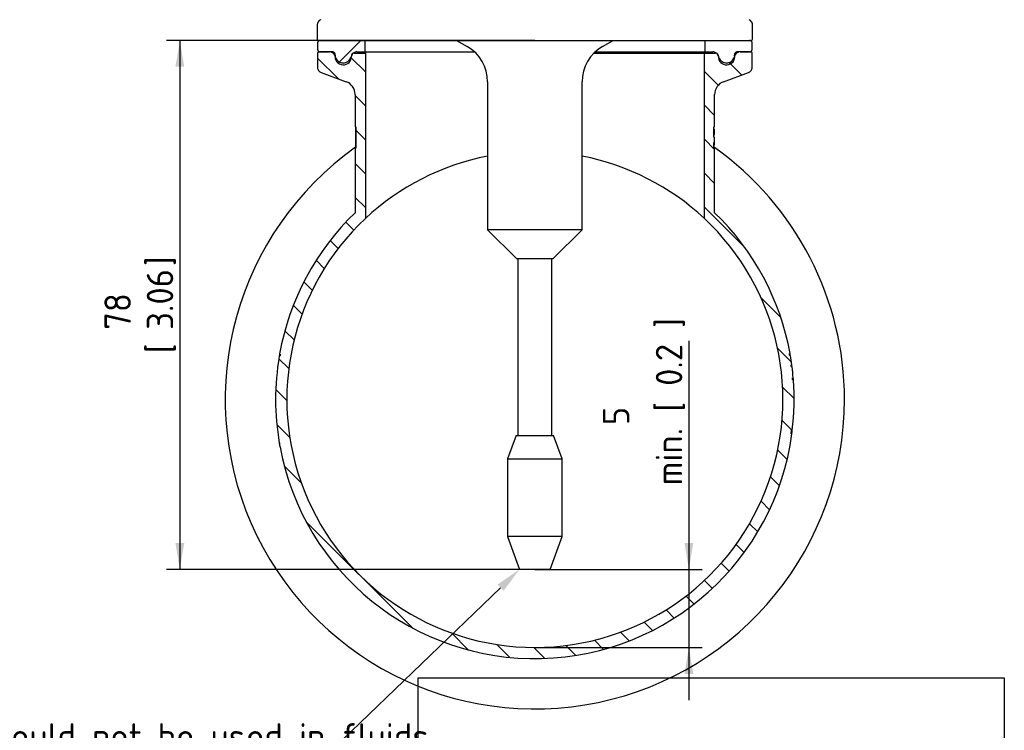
# Paper-space layout 'Sheet2' of a CAD drawing. Header units: millimetres. Extents: x 0 to 296, y -85 to 198.
# Tile 4 of 4: x 165 to 296, y 47 to 141. Entities that reach past the tile are written whole.
import ezdxf
from ezdxf import colors
from ezdxf.entities.mleader import LeaderData, LeaderLine
from ezdxf.enums import TextEntityAlignment as Align
from ezdxf.math import Vec2, Vec3

# ---------------------------------------------------------------- set-up
doc = ezdxf.new("R2010")
doc.units = ezdxf.units.MM
for name, color, linetype in [('Default', 7, 'Continuous'), ('FTP-20TS-30T', 7, 'Continuous'), ('SRV-HD-X3-20T', 7, 'Continuous'), ('TC-20T-SEAL', 7, 'Continuous')]:
    doc.layers.add(name, color=color, linetype=linetype)
doc.styles.add('SEACAD_Solid_Edge_ISO', font='seiso.ttf')
doc.dimstyles.new('Rheonics_Publish', dxfattribs={"dimtxt": 3.5, "dimasz": 3.5, "dimexe": 1.75, "dimexo": 0, "dimgap": 0.875, "dimtad": 1, "dimdec": 1, "dimlfac": 1.333333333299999, "dimdsep": 46, "dimtxsty": 'SEACAD_Solid_Edge_ISO', "dimblk1": '_SE_FILLED', "dimblk2": '_SE_FILLED', "dimsah": 1, "dimcen": 1.75, "dimazin": 0, "dimtfac": 0.5, "dimtdec": 3, "dimtmove": 0, "dimatfit": 3, "dimfxl": 1, "dimarcsym": 0})
picture_1 = doc.add_image_def('image2.jpg', size_in_pixel=(1363, 928))
pattern_1 = [(45, (0, 0), (-4.490128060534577, 4.490128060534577), [])]

# ---------------------------------------------------------------- blocks, each defined once
blk = doc.blocks.new('SE11')
at = {"layer": 'FTP-20TS-30T', "linetype": 'Continuous'}
h = blk.add_hatch(dxfattribs=at)
h.set_pattern_fill('LINE', angle=135, style=0)
h.set_pattern_definition([(135, (0, 0), (-2.245064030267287, -2.245064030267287), [])])
edge = h.paths.add_edge_path()
edge.add_line((267.710503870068, 93.75981305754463), (267.6858059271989, 94.07083732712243))
edge.add_line((267.6858059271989, 94.07083732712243), (267.7754900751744, 94.0783708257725))
edge.add_arc((233.6058296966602, 91.20810783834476), 34.29, 4.801592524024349, 7.225818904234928)
edge.add_line((267.6235027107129, 95.5211140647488), (267.5342174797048, 95.50979383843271))
edge.add_line((267.5342174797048, 95.50979383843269), (267.4972342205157, 95.7920689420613))
edge.add_line((267.4972342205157, 95.7920689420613), (267.5864221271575, 95.8041319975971))
edge.add_arc((233.6058296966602, 91.20810783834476), 34.29, 7.702761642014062, 9.720608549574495)
edge.add_line((267.4035213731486, 96.99776562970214), (267.314813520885, 96.98256967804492))
edge.add_line((267.314813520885, 96.98256967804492), (267.2627274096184, 97.27879448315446))
edge.add_line((267.2627274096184, 97.27879448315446), (267.3512981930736, 97.29476997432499))
edge.add_arc((233.6058296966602, 91.20810783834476), 34.29, 10.22449334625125, 46.11269185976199)
edge.add_line((257.3771046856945, 115.9210717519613), (257.3771046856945, 124.5643166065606))
edge.add_line((257.3771046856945, 124.5643166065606), (257.28680549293, 124.5605520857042))
edge.add_line((257.28680549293, 124.5605520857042), (257.28680549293, 125.2312246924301))
edge.add_spline(control_points=[(257.2868054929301, 125.2312246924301), (257.29419355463, 125.2328582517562), (257.3015783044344, 125.2345068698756), (257.3089594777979, 125.2361712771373), (257.3166444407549, 125.2379041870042), (257.3243255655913, 125.2396542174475), (257.3320024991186, 125.2414223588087), (257.3470535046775, 125.2448888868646), (257.3620887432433, 125.2484248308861), (257.3771046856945, 125.2520402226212)], knot_values=[1.0314298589e-06, 1.0314298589e-06, 1.0314298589e-06, 1.0314298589e-06, 2.62528628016e-05, 2.62528628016e-05, 2.62528628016e-05, 5.25123480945e-05, 5.25123480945e-05, 5.25123480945e-05, 0.0001039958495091, 0.0001039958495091, 0.0001039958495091, 0.0001039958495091], degree=3, periodic=0)
edge.add_line((257.3771046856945, 125.2520402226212), (257.3771046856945, 125.9168650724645))
edge.add_line((257.3771046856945, 125.9168650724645), (257.28680549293, 125.9134923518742))
edge.add_line((257.28680549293, 125.9134923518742), (257.2868054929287, 127.2684674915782))
edge.add_line((257.2868054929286, 127.2684674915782), (257.3771046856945, 127.2649204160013))
edge.add_line((257.3771046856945, 127.2649204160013), (257.3771046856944, 131.5710816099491))
edge.add_spline(control_points=[(257.3771046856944, 131.5710816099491), (257.3771046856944, 131.753892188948), (257.4054360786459, 131.9377265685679), (257.5160140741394, 132.2872048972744), (257.5976359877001, 132.4525148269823), (257.809600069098, 132.7543058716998), (257.9393891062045, 132.8889367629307), (258.2294467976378, 133.110550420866), (258.3933355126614, 133.2001605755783), (258.5652043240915, 133.2625283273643)], knot_values=[0, 0, 0, 0, 0.25, 0.25, 0.5, 0.5, 0.75, 0.75, 1, 1, 1, 1], degree=3, periodic=0)
edge.add_spline(control_points=[(258.5652043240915, 133.2625283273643), (259.66545595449, 133.6617876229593), (260.7656600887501, 134.0611854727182), (261.8658315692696, 134.4606785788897)], knot_values=[0, 0, 0, 0, 1, 1, 1, 1], degree=3, periodic=0)
edge.add_spline(control_points=[(261.8658315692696, 134.4606785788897), (262.0030677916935, 134.5105116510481), (262.1255406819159, 134.603716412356), (262.2947503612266, 134.8448004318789), (262.3406693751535, 134.9912582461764), (262.3406693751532, 135.1372572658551)], knot_values=[0, 0, 0, 0, 0.5, 0.5, 1, 1, 1, 1], degree=3, periodic=0)
edge.add_line((262.3406693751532, 135.1372572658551), (262.3406693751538, 137.0181078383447))
edge.add_spline(control_points=[(262.3406693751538, 137.0181078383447), (262.3406693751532, 137.0651327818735), (262.321402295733, 137.1119554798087), (262.2540054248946, 137.1790677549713), (262.2072449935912, 137.1981078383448), (262.1602586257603, 137.1981078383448)], knot_values=[0, 0, 0, 0, 0.5, 0.5, 1, 1, 1, 1], degree=3, periodic=0)
edge.add_line((262.1602586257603, 137.1981078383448), (260.7645349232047, 137.1981078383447))
edge.add_spline(control_points=[(260.7645349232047, 137.1981078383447), (260.6943000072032, 137.1981078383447), (260.6234426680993, 137.1877342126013), (260.4880497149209, 137.1469290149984), (260.4247876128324, 137.1172632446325), (260.248230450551, 137.0006309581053), (260.1548273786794, 136.8881452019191), (260.100047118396, 136.7594342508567)], knot_values=[0, 0, 0, 0, 0.2500000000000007, 0.2500000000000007, 0.5000000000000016, 0.5000000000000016, 1, 1, 1, 1], degree=3, periodic=0)
edge.add_line((260.100047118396, 136.7594342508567), (259.9539273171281, 136.4161182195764))
edge.add_spline(control_points=[(259.9539273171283, 136.4161182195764), (259.8716673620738, 136.2228470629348), (259.7305992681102, 136.0532911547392), (259.377060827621, 135.820473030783), (259.1658428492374, 135.7579307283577), (258.7463109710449, 135.7582857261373), (258.5346287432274, 135.8216108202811), (258.1829675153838, 136.0538446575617), (258.0430139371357, 136.2207823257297), (257.9598371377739, 136.4161182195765)], knot_values=[0, 0, 0, 0, 0.25, 0.25, 0.5, 0.5, 0.75, 0.75, 1, 1, 1, 1], degree=3, periodic=0)
edge.add_line((257.9598371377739, 136.4161182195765), (257.813645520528, 136.7594342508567))
edge.add_spline(control_points=[(257.813645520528, 136.7594342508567), (257.7588314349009, 136.8881570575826), (257.66402130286, 137.0017240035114), (257.429781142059, 137.1559708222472), (257.288499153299, 137.1981078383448), (257.1487057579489, 137.1981078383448)], knot_values=[0, 0, 0, 0, 0.5, 0.5, 1, 1, 1, 1], degree=3, periodic=0)
edge.add_line((257.1487057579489, 137.1981078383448), (256.0223641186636, 137.1981078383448))
edge.add_line((256.0223641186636, 137.1981078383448), (256.0223641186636, 115.1594545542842))
edge.add_arc((233.6058296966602, 91.20810783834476), 32.805, -226.8958406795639, 46.89584188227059, ccw=False)
edge.add_line((211.1892947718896, 115.1594540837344), (211.1892946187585, 137.1981078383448))
edge.add_line((211.1892946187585, 137.1981078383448), (210.0629529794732, 137.1981078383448))
edge.add_spline(control_points=[(210.0629529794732, 137.1981078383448), (209.9229783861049, 137.1981078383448), (209.781484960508, 137.1558298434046), (209.5471842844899, 137.0013076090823), (209.4536111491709, 136.8899978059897), (209.398013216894, 136.7594342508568)], knot_values=[0, 0, 0, 0, 0.5, 0.5, 1, 1, 1, 1], degree=3, periodic=0)
edge.add_line((209.398013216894, 136.7594342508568), (209.2518215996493, 136.4161182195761))
edge.add_spline(control_points=[(209.2518215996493, 136.4161182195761), (209.2105961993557, 136.3193027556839), (209.1552561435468, 136.2286701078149), (209.0193984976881, 136.0659143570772), (208.9390840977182, 135.9944647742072), (208.6759714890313, 135.8213253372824), (208.4656571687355, 135.7579708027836), (208.0422593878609, 135.7582453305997), (207.8335656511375, 135.8210004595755), (207.4810000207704, 136.0534831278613), (207.3399297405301, 136.2229918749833), (207.2577314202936, 136.4161182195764)], knot_values=[0, 0, 0, 0, 0.125, 0.125, 0.25, 0.25, 0.5, 0.5, 0.75, 0.75, 1, 1, 1, 1], degree=3, periodic=0)
edge.add_line((207.2577314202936, 136.4161182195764), (207.1116116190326, 136.7594342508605))
edge.add_spline(control_points=[(207.1116116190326, 136.7594342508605), (207.0568054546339, 136.8882060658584), (206.9622643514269, 137.0015824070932), (206.7278707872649, 137.1560548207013), (206.5868474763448, 137.1981078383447), (206.4471238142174, 137.1981078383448)], knot_values=[0, 0, 0, 0, 0.5, 0.5, 1, 1, 1, 1], degree=3, periodic=0)
edge.add_line((206.4471238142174, 137.1981078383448), (205.0514001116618, 137.1981078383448))
edge.add_spline(control_points=[(205.0514001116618, 137.1981078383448), (205.0038499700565, 137.1981078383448), (204.9571616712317, 137.1786238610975), (204.8905721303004, 137.112224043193), (204.8709893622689, 137.0651648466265), (204.8709893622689, 137.0181078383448)], knot_values=[0, 0, 0, 0, 0.5, 0.5, 1, 1, 1, 1], degree=3, periodic=0)
edge.add_line((204.8709893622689, 137.0181078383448), (204.8709893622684, 135.1372572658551))
edge.add_spline(control_points=[(204.8709893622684, 135.1372572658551), (204.8709893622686, 134.9912577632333), (204.9176308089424, 134.8436623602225), (205.0857496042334, 134.6043503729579), (205.2076198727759, 134.5108642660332), (205.3458271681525, 134.4606785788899)], knot_values=[0, 0, 0, 0, 0.5, 0.5, 1, 1, 1, 1], degree=3, periodic=0)
edge.add_spline(control_points=[(205.3458271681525, 134.4606785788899), (206.4459992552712, 134.0611852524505), (207.5462034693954, 133.6617873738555), (208.6464544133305, 133.2625283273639)], knot_values=[0, 0, 0, 0, 1, 1, 1, 1], degree=3, periodic=0)
edge.add_spline(control_points=[(208.6464544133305, 133.2625283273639), (208.8197588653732, 133.1996396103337), (208.9798849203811, 133.1122443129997), (209.2735613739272, 132.8880335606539), (209.4004347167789, 132.7560953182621), (209.6122884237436, 132.4554986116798), (209.6956664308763, 132.2872302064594), (209.8063685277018, 131.937171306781), (209.8345540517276, 131.7553869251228), (209.8345540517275, 131.5710816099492)], knot_values=[0, 0, 0, 0, 0.25, 0.25, 0.5, 0.5, 0.75, 0.75, 1, 1, 1, 1], degree=3, periodic=0)
edge.add_line((209.8345540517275, 131.5710816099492), (209.8345540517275, 127.3062621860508))
edge.add_line((209.8345540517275, 127.3062621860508), (209.924853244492, 127.3062621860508))
edge.add_line((209.924853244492, 127.3062621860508), (209.9248532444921, 124.462922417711))
edge.add_line((209.9248532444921, 124.4629224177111), (209.8345540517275, 124.462922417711))
edge.add_line((209.8345540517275, 124.462922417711), (209.8345540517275, 115.9210711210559))
edge.add_arc((233.6058296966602, 91.20810783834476), 34.29, 133.8873096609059, 169.8675406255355)
edge.add_line((199.8506277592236, 97.24055693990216), (199.9392239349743, 97.22472287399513))
edge.add_line((199.9392239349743, 97.22472287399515), (199.886325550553, 96.92081649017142))
edge.add_line((199.886325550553, 96.92081649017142), (199.7975898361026, 96.93584888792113))
edge.add_arc((233.6058296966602, 91.20810783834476), 34.29, 170.3843398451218, 189.6723098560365)
edge.add_line((199.803269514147, 85.44694258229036), (199.8919901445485, 85.46206375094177))
edge.add_line((199.8919901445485, 85.46206375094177), (199.9893695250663, 84.91735227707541))
edge.add_line((199.9893695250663, 84.91735227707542), (199.9009051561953, 84.90079765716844))
edge.add_arc((233.6058296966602, 91.20810783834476), 34.29, 190.5993512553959, 352.3957504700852)
edge.add_line((267.5942741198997, 86.67051533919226), (267.5050656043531, 86.68242503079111))
edge.add_arc((233.6058296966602, 91.20810783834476), 34.2, 352.3957504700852, 353.1713878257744)
edge.add_line((267.563223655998, 87.14173408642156), (267.6525852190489, 87.13103310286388))
edge.add_arc((233.6058296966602, 91.20810783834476), 34.29, 353.1713878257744, 364.2788867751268)
edge.add_line((267.8002530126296, 93.76652807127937), (267.7105002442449, 93.75986151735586))
edge.add_line((267.7105002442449, 93.75986151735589), (267.710503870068, 93.75981305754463))
at = {"layer": 'TC-20T-SEAL', "linetype": 'Continuous'}
h = blk.add_hatch(dxfattribs=at)
h.set_pattern_fill('LINE', scale=2, angle=45, style=0)
h.set_pattern_definition(pattern_1)
edge = h.paths.add_edge_path()
edge.add_line((260.3753586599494, 137.1981078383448), (261.9798426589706, 137.1981078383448))
edge.add_spline(control_points=[(261.9798426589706, 137.1981078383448), (262.0736848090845, 137.1981078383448), (262.1676462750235, 137.2365544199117), (262.3015925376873, 137.369810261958), (262.3406693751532, 137.4642530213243), (262.3406693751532, 137.5581078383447)], knot_values=[0, 0, 0, 0, 0.5, 0.5, 1, 1, 1, 1], degree=3, periodic=0)
edge.add_line((262.3406693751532, 137.5581078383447), (262.3406693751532, 138.3681078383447))
edge.add_spline(control_points=[(262.3406693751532, 138.3681078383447), (262.3406693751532, 138.4629406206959), (262.3015858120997, 138.5563099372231), (262.1680449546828, 138.6893665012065), (262.0744977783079, 138.7281078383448), (261.9798426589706, 138.7281078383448)], knot_values=[0, 0, 0, 0, 0.5, 0.5, 1, 1, 1, 1], degree=3, periodic=0)
edge.add_line((261.9798426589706, 138.7281078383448), (260.3753586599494, 138.7281078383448))
edge.add_spline(control_points=[(260.3753586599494, 138.7281078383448), (260.2696800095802, 138.7281078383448), (260.1647065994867, 138.777484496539), (260.0302884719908, 138.9391696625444), (260.0010443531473, 139.0523520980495), (260.0208072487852, 139.1556078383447)], knot_values=[0, 0, 0, 0, 0.5, 0.5, 1, 1, 1, 1], degree=3, periodic=0)
edge.add_spline(control_points=[(260.0208072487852, 139.1556078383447), (260.035182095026, 139.2307124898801), (260.04158676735, 139.3085593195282), (260.0377669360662, 139.46145817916), (260.0278204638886, 139.537206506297), (259.9731820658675, 139.7622880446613), (259.9050575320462, 139.9024422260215), (259.7148262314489, 140.1448875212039), (259.5945029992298, 140.2445761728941), (259.3217098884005, 140.3865459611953), (259.170810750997, 140.4279223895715), (258.9402809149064, 140.4407024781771), (258.8640365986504, 140.436829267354), (258.7127283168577, 140.4130550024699), (258.6373569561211, 140.3928229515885), (258.423550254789, 140.3103357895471), (258.2917766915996, 140.224010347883), (258.1308680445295, 140.0608312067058), (258.0822721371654, 139.9997507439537), (258.0002734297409, 139.8704061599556), (257.9664292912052, 139.8019765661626), (257.8867429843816, 139.5852160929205), (257.8651833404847, 139.4301619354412), (257.8767780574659, 139.2768947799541)], knot_values=[0, 0, 0, 0, 0.0624999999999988, 0.0624999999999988, 0.1249999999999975, 0.1249999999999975, 0.2499999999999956, 0.2499999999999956, 0.3749999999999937, 0.3749999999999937, 0.4999999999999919, 0.4999999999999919, 0.5624999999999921, 0.5624999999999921, 0.6249999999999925, 0.6249999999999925, 0.7499999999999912, 0.7499999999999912, 0.8124999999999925, 0.8124999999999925, 0.8749999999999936, 0.8749999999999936, 1, 1, 1, 1], degree=3, periodic=0)
edge.add_spline(control_points=[(257.8767780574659, 139.2768947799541), (257.884303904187, 139.1774128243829), (257.8485379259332, 139.0759756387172), (257.7104495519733, 138.9298986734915), (257.6110859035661, 138.8885605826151), (257.5119120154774, 138.8898546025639)], knot_values=[0, 0, 0, 0, 0.5, 0.5, 1, 1, 1, 1], degree=3, periodic=0)
edge.add_line((257.5119120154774, 138.8898546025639), (256.1126978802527, 138.9081078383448))
edge.add_line((256.1126978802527, 138.9081078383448), (256.1126978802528, 137.0181078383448))
edge.add_line((256.1126978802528, 137.0181078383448), (257.5119120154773, 137.0363610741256))
edge.add_spline(control_points=[(257.5119120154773, 137.0363610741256), (257.6114375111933, 137.0376596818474), (257.7110445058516, 136.9956148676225), (257.8476941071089, 136.8512053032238), (257.8842609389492, 136.7482349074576), (257.8767780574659, 136.6493208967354)], knot_values=[0, 0, 0, 0, 0.5, 0.5, 1, 1, 1, 1], degree=3, periodic=0)
edge.add_spline(control_points=[(257.8767780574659, 136.6493208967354), (257.8652596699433, 136.4970627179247), (257.8867111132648, 136.341394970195), (257.992509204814, 136.0529900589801), (258.0762770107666, 135.9207533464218), (258.2385787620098, 135.7561501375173), (258.2976906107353, 135.707794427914), (258.4257248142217, 135.6238315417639), (258.4951990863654, 135.588203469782), (258.7091351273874, 135.5057690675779), (258.8647497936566, 135.4813032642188), (259.093552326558, 135.494021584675), (259.1705588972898, 135.5065559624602), (259.3183235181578, 135.5471140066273), (259.3894093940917, 135.5749428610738), (259.5941649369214, 135.6813834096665), (259.7146646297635, 135.7812151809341), (259.9047221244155, 136.0232532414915), (259.9730512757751, 136.163736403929), (260.0458936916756, 136.4631151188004), (260.0498663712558, 136.6187818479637), (260.0208072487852, 136.7706078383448)], knot_values=[0, 0, 0, 0, 0.124999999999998, 0.124999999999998, 0.249999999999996, 0.249999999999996, 0.3124999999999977, 0.3124999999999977, 0.3749999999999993, 0.3749999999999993, 0.5000000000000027, 0.5000000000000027, 0.5625000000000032, 0.5625000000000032, 0.6250000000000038, 0.6250000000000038, 0.7500000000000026, 0.7500000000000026, 0.8750000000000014, 0.8750000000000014, 1, 1, 1, 1], degree=3, periodic=0)
edge.add_spline(control_points=[(260.0208072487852, 136.7706078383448), (260.0009308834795, 136.874456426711), (260.0297380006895, 136.9861803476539), (260.1646917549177, 137.1489160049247), (260.2692259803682, 137.1981078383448), (260.3753586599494, 137.1981078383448)], knot_values=[0, 0, 0, 0, 0.5, 0.5, 1, 1, 1, 1], degree=3, periodic=0)
h = blk.add_hatch(dxfattribs=at)
h.set_pattern_fill('LINE', scale=2, angle=45, style=0)
h.set_pattern_definition(pattern_1)
edge = h.paths.add_edge_path()
edge.add_arc((209.6971369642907, 136.6735896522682), 0.3642879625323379, 106.86229554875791, 186.6729613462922, ccw=False)
edge.add_spline(control_points=[(209.5914670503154, 137.0222149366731), (209.5931025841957, 137.0217631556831), (209.5940443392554, 137.0220379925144), (209.5949869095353, 137.0223088), (209.6288497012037, 137.0320378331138), (209.6645170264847, 137.036820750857), (209.6997467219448, 137.0363610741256)], knot_values=[0, 0, 0, 0, 0.0049412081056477, 0.0049412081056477, 0.0049412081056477, 0.1824073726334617, 0.1824073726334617, 0.1824073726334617, 0.1824073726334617], degree=3, periodic=0)
edge.add_line((209.6997467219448, 137.0363610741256), (211.0989608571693, 137.0181078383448))
edge.add_line((211.0989608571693, 137.0181078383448), (211.0989608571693, 137.1981078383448))
edge.add_line((211.0989608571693, 137.1981078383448), (211.0989608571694, 138.7281078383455))
edge.add_line((211.0989608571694, 138.7281078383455), (209.9834671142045, 138.7281078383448))
edge.add_line((209.9834671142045, 138.7281078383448), (206.8363000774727, 138.7281078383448))
edge.add_line((206.8363000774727, 138.7281078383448), (206.8324608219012, 138.7281078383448))
edge.add_line((206.8324608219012, 138.7281078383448), (205.2318160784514, 138.7281078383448))
edge.add_line((205.2318160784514, 138.7281078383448), (205.2295697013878, 138.7281007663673))
edge.add_arc((205.2313836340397, 138.367710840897), 0.3603944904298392, 90.28838155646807, 179.9368850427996)
edge.add_line((204.8709893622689, 138.3681078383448), (204.8709893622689, 137.5581078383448))
edge.add_arc((205.2313996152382, 137.5585180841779), 0.3604104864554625, 180.0652183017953, 270.0662067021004)
edge.add_line((205.2318160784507, 137.1981078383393), (206.4471238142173, 137.1981078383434))
edge.add_line((206.4471238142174, 137.1981078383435), (206.8363000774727, 137.1981078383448))
edge.add_arc((206.8369145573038, 136.8378420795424), 0.3602662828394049, -10.755814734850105, 90.0977252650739, ccw=False)
edge.add_arc((208.1961623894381, 136.5781967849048), 1.023558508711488, 169.1649333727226, 169.7935225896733)
edge.add_arc((208.2179230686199, 136.574756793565), 1.045584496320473, 169.8192967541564, 177.7486954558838)
edge.add_arc((208.2522712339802, 136.5683597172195), 1.080169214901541, 177.4812046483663, 270.1573614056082)
edge.add_arc((208.2569909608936, 136.5683523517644), 1.080159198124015, 269.9070102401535, 363.3386800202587)
at = {"layer": 'FTP-20TS-30T', "color": 7, "linetype": 'Continuous'}
for p, q in [((204.8709893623, 137.0181078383), (204.8709893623, 135.1372572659)), ((205.0514001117, 137.1981078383), (206.4471238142, 137.1981078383)), ((207.111611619, 136.7594342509), (207.2577314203, 136.4161182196)), ((209.3980132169, 136.7594342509), (209.2518215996, 136.4161182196)), ((210.0629529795, 137.1981078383), (211.1892946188, 137.1981078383)), ((211.1892946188, 137.1981078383), (225.6329021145, 137.1981078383)), ((211.1892946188, 137.1981078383), (211.1892946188, 115.1594542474)), ((241.5787566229, 137.1981078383), (256.0223641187, 137.1981078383)), ((256.0223641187, 137.1981078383), (257.1487057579, 137.1981078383)), ((256.0223641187, 115.1594545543), (256.0223641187, 137.1981078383)), ((257.9598371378, 136.4161182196), (257.8136455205, 136.7594342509)), ((259.9539273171, 136.4161182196), (260.1000471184, 136.7594342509)), ((260.7645349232, 137.1981078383), (262.1602586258, 137.1981078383)), ((262.3406693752, 135.1372572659), (262.3406693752, 137.0181078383)), ((205.3458271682, 134.4606785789), (208.6464544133, 133.2625283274)), ((258.5652043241, 133.2625283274), (261.8658315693, 134.4606785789)), ((209.8345540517, 131.5710816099), (209.8345540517, 127.3062621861)), ((257.3771046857, 127.264920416), (257.3771046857, 131.5710816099)), ((209.9248532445, 127.3062621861), (209.8345540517, 127.3062621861)), ((209.8691370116, 127.3062621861), (209.8691370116, 124.4629224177)), ((209.9248532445, 127.3062621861), (209.9248532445, 124.4629224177)), ((257.2868054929, 125.9134923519), (257.2868054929, 127.2684674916)), ((257.3771046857, 127.264920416), (257.2868054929, 127.2684674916)), ((257.3175257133, 127.0055683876), (257.2868054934, 127.0055684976)), ((257.2868054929, 125.9134923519), (257.3771046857, 125.9168650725)), ((257.2868054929, 124.5605520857), (257.2868054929, 125.2312246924)), ((257.3771046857, 125.2520402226), (257.3771046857, 125.9168650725)), ((209.8345540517, 124.4629224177), (209.8345540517, 115.9210711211)), ((209.8345540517, 124.4629224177), (209.9248532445, 124.4629224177)), ((257.2868054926, 124.8184545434), (257.3118577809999, 124.8184545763)), ((257.2868054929, 124.5605520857), (257.3771046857, 124.5643166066)), ((257.3771046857, 115.921071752), (257.3771046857, 124.5643166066)), ((199.7975898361, 96.93584888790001), (199.8863255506, 96.92081649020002)), ((199.9099972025, 97.0588233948), (199.821323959, 97.0742200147)), ((199.939223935, 97.224722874), (199.8506277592, 97.2405569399)), ((199.8949068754, 96.9712389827), (199.8916729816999, 96.9522907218)), ((267.3512981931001, 97.29476997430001), (267.2627274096, 97.27879448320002)), ((267.3148135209, 96.98256967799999), (267.4035213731, 96.99776562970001)), ((199.5970664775, 95.59081525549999), (199.5978495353, 95.59688732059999)), ((267.5864221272, 95.8041319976), (267.49723422, 95.79206894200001)), ((267.5118971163, 95.6823219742), (267.60112361, 95.69409621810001)), ((267.5342174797, 95.50979383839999), (267.6235027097, 95.52111406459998)), ((267.6235027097, 95.52111406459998), (267.60112361, 95.69409621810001)), ((267.7754900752, 94.0783708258), (267.6858059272, 94.0708373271)), ((267.685835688, 94.0704830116), (267.6858059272, 94.0708373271)), ((267.685835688, 94.0704830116), (267.7755199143, 94.0780155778)), ((267.6921413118, 93.99438859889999), (267.7818421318, 94.0017209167)), ((267.7104966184, 93.7599099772), (267.8002457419, 93.766625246)), ((267.7818421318, 94.0017209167), (267.7752789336, 94.0779953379)), ((267.7755199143, 94.0780155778), (267.7754900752, 94.0783708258)), ((267.5050656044, 86.6824250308), (267.5942741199, 86.6705153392)), ((267.652585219, 87.1310331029), (267.563223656, 87.14173408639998)), ((199.8919901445, 85.46206375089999), (199.8032695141, 85.4469425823)), ((199.9009051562, 84.9007976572), (199.9893695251, 84.9173522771))]:
    blk.add_line(p, q, dxfattribs=at)
for centre, radius, start, end in [((233.6058293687, 91.20810751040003), 40.95, 125.4259719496, 0), ((233.6058293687, 91.20810751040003), 40.95, 54.5499358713, 54.6696389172), ((233.6058293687, 91.20810751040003), 40.95, 0, 54.5146254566), ((233.6058295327, 91.2081075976), 32.80500028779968, 100.9934568, 133.104158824), ((233.6058295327, 91.2081075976), 32.80500028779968, 46.8958419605, 79.0074703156), ((233.6058296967, 91.2081078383), 34.29, 133.8873096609, 169.8675406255), ((233.6058296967, 91.2081078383), 34.29, 10.2244933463, 46.11269185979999), ((233.6058296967, 91.2081078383), 32.80500022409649, 133.1041593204, 46.89584188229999), ((233.6058296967, 91.2081078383), 34.28999999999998, 170.3843398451, 189.672309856), ((233.6058296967, 91.2081078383), 34.29, 170.1570415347, 170.3843501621), ((233.6058296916, 91.2081078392), 34.28999999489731, 169.8675406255, 170.1497563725), ((233.6058296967, 91.2081078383), 34.2, 169.8675420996, 170.3843380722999), ((233.6058296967, 91.2081078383), 34.2, 9.7206085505, 10.2244933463), ((233.6058296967, 91.2081078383), 34.28999999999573, 9.722805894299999, 10.2244933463), ((233.6058296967, 91.2081078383), 34.29, 7.702761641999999, 9.7206085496), ((233.6058296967, 91.2081078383), 34.2, 7.225818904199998, 7.702761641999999), ((233.6058296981, 91.2081078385), 34.28999999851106, 7.5172670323, 7.702755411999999), ((233.6058296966, 91.2081078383), 34.29000000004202, 7.261944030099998, 7.303997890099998), ((233.6058296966, 91.2081078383), 34.29000000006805, 7.244197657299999, 7.261944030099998), ((233.6058296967, 91.2081078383), 34.29, 4.801592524, 7.225818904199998), ((233.6058296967, 91.2081078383), 34.29, 353.1713878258, 4.2788867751), ((233.6058296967, 91.2081078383), 34.2, 4.2788867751, 4.801592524), ((233.6058297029, 91.20810783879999), 34.28999999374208, 4.2788867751, 4.673077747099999), ((233.6058296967, 91.2081078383), 34.29000000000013, 190.5993512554, 352.3957504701), ((233.6058296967, 91.2081078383), 34.2, 352.3957504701, 353.1713878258), ((233.6058296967, 91.2081078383), 34.29, 352.3957504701, 353.1713878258), ((233.605829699, 91.20810783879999), 34.290000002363, 189.6723098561, 190.5993512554), ((233.6058298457, 91.2081035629), 34.28999999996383, 189.6723832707, 189.9528264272)]:
    blk.add_arc(centre, radius, start, end, dxfattribs=at)
for points, knots in [([(205.0514001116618, 137.1981078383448), (205.0038499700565, 137.1981078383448), (204.9571616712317, 137.1786238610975), (204.8905721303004, 137.112224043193), (204.8709893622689, 137.0651648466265), (204.8709893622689, 137.0181078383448)], [0, 0, 0, 0, 0.5, 0.5, 1, 1, 1, 1]), ([(207.1116116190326, 136.7594342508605), (207.0568054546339, 136.8882060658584), (206.9622643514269, 137.0015824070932), (206.7278707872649, 137.1560548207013), (206.5868474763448, 137.1981078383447), (206.4471238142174, 137.1981078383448)], [0, 0, 0, 0, 0.5, 0.5, 1, 1, 1, 1]), ([(210.0629529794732, 137.1981078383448), (209.9229783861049, 137.1981078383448), (209.781484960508, 137.1558298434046), (209.5471842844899, 137.0013076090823), (209.4536111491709, 136.8899978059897), (209.398013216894, 136.7594342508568)], [0, 0, 0, 0, 0.5, 0.5, 1, 1, 1, 1]), ([(257.813645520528, 136.7594342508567), (257.7588314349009, 136.8881570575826), (257.66402130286, 137.0017240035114), (257.429781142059, 137.1559708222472), (257.288499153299, 137.1981078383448), (257.1487057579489, 137.1981078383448)], [0, 0, 0, 0, 0.5, 0.5, 1, 1, 1, 1]), ([(260.7645349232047, 137.1981078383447), (260.6943000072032, 137.1981078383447), (260.6234426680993, 137.1877342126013), (260.4880497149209, 137.1469290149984), (260.4247876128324, 137.1172632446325), (260.248230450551, 137.0006309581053), (260.1548273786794, 136.8881452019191), (260.100047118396, 136.7594342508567)], [0, 0, 0, 0, 0.2500000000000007, 0.2500000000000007, 0.5000000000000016, 0.5000000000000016, 1, 1, 1, 1]), ([(262.3406693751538, 137.0181078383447), (262.3406693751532, 137.0651327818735), (262.321402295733, 137.1119554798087), (262.2540054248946, 137.1790677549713), (262.2072449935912, 137.1981078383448), (262.1602586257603, 137.1981078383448)], [0, 0, 0, 0, 0.5, 0.5, 1, 1, 1, 1]), ([(207.2577314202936, 136.4161182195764), (207.3399297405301, 136.2229918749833), (207.4810000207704, 136.0534831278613), (207.8335656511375, 135.8210004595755), (208.0422593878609, 135.7582453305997), (208.4656571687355, 135.7579708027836), (208.6759714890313, 135.8213253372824), (209.0267883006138, 136.0521779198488), (209.1693707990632, 136.2224872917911), (209.2518215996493, 136.4161182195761)], [0, 0, 0, 0, 0.25, 0.25, 0.5, 0.5, 0.75, 0.75, 1, 1, 1, 1]), ([(257.9598371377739, 136.4161182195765), (258.0430139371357, 136.2207823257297), (258.1829675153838, 136.0538446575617), (258.5346287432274, 135.8216108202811), (258.7463109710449, 135.7582857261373), (259.1658428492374, 135.7579307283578), (259.377060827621, 135.820473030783), (259.7305992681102, 136.0532911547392), (259.8716673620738, 136.2228470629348), (259.9539273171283, 136.4161182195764)], [0, 0, 0, 0, 0.25, 0.25, 0.5, 0.5, 0.75, 0.75, 1, 1, 1, 1]), ([(204.8709893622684, 135.1372572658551), (204.8709893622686, 134.9912577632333), (204.9176308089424, 134.8436623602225), (205.0857496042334, 134.6043503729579), (205.2076198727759, 134.5108642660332), (205.3458271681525, 134.4606785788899)], [0, 0, 0, 0, 0.5, 0.5, 1, 1, 1, 1]), ([(261.8658315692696, 134.4606785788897), (262.0030677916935, 134.5105116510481), (262.1255406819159, 134.603716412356), (262.2947503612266, 134.8448004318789), (262.3406693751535, 134.9912582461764), (262.3406693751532, 135.1372572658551)], [0, 0, 0, 0, 0.5, 0.5, 1, 1, 1, 1]), ([(209.8345540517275, 131.5710816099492), (209.8345540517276, 131.9396922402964), (209.718215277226, 132.3052002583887), (209.2945078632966, 132.9063936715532), (208.993063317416, 133.1367508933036), (208.6464544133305, 133.2625283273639)], [0, 0, 0, 0, 0.5, 0.5, 1, 1, 1, 1]), ([(258.5652043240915, 133.2625283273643), (258.2214667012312, 133.1377928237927), (257.9155821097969, 132.9052013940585), (257.491653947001, 132.3016193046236), (257.3771046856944, 131.9367027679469), (257.3771046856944, 131.5710816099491)], [0, 0, 0, 0, 0.5, 0.5, 1, 1, 1, 1]), ([(257.2876006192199, 126.1581148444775), (257.2972434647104, 126.1811522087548), (257.3064925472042, 126.2036255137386), (257.3292652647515, 126.2610977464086), (257.3424933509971, 126.2861061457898), (257.3595154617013, 126.3625533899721), (257.3648596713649, 126.3980447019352), (257.3727088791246, 126.5006114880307), (257.3748718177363, 126.569295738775), (257.3745882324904, 126.7772930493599), (257.3656693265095, 126.8951449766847), (257.3431614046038, 126.9965178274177), (257.3304267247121, 127.0083471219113), (257.3169036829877, 127.0056831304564)], [0.5853637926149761, 0.5853637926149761, 0.5853637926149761, 0.5853637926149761, 0.6249999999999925, 0.6249999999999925, 0.6874999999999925, 0.6874999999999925, 0.718749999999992, 0.718749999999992, 0.7499999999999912, 0.7499999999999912, 0.8124999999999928, 0.8124999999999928, 0.8695050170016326, 0.8695050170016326, 0.8695050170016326, 0.8695050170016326]), ([(257.3771046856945, 125.2520402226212), (257.3620887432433, 125.2484248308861), (257.3470535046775, 125.2448888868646), (257.3320024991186, 125.2414223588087), (257.3243255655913, 125.2396542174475), (257.3166444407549, 125.2379041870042), (257.3089594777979, 125.2361712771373), (257.3015783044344, 125.2345068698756), (257.29419355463, 125.2328582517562), (257.2868054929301, 125.2312246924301)], [0, 0, 0, 0, 0.5000125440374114, 0.5000125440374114, 0.5000125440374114, 0.7550471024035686, 0.7550471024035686, 0.7550471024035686, 1, 1, 1, 1]), ([(257.3112753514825, 124.8182538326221), (257.3126682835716, 124.8184945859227), (257.3140478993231, 124.8188885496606), (257.3303385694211, 124.8251693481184), (257.3443633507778, 124.8527039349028), (257.3662763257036, 125.0001662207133), (257.3734528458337, 125.1186330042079), (257.3771046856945, 125.2520402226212)], [0.7385722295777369, 0.7385722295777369, 0.7385722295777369, 0.7385722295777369, 0.7500000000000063, 0.7500000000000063, 0.8750000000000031, 0.8750000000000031, 1, 1, 1, 1])]:
    blk.add_open_spline(points, degree=3, knots=knots, dxfattribs=at)
at = {"layer": 'SRV-HD-X3-20T', "color": 7, "linetype": 'Continuous'}
for p, q in [((204.8058293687, 140.7889584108), (204.8058293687, 138.9081078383)), ((262.4058293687, 138.9081078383), (262.4058293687, 140.7889584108)), ((204.9858293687, 138.7281078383), (262.2258293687, 138.7281078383)), ((223.2592259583, 138.7281078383), (224.6508293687, 137.9246652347)), ((242.5608293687, 137.9246652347), (243.9524327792, 138.7281078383)), ((227.3508293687, 133.2481280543), (227.3508293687, 113.6686484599)), ((239.8608293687, 113.6686484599), (239.8608293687, 133.2481280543)), ((239.8608293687, 113.6686484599), (227.3508293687, 113.6686484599)), ((227.3508293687, 113.6686484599), (231.1758293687, 109.8436484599)), ((236.0358293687, 109.8436484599), (239.8608293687, 113.6686484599)), ((231.1758293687, 109.8436484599), (236.0358293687, 109.8436484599)), ((231.3472613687, 109.8436484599), (231.3472613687, 86.44136245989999)), ((235.8643973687, 86.44136245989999), (235.8643973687, 109.8436484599)), ((231.1308293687, 86.44136245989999), (230.0058293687, 83.350450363)), ((231.1308293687, 86.44136245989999), (236.0808293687, 86.44136245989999)), ((237.2058293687, 83.350450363), (236.0808293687, 86.44136245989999)), ((230.0058293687, 83.350450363), (237.2058293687, 83.350450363)), ((230.0058293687, 83.350450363), (230.0058293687, 73.06039823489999)), ((237.2058293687, 73.06039823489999), (237.2058293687, 83.350450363)), ((237.2058293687, 73.06039823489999), (230.0058293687, 73.06039823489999)), ((230.0058293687, 73.06039823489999), (231.5808293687, 68.73312129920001)), ((235.6308293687, 68.73312129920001), (237.2058293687, 73.06039823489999)), ((235.6308293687, 68.73312129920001), (231.5808293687, 68.73312129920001))]:
    blk.add_line(p, q, dxfattribs=at)
for centre, radius, start, end in [((205.5258293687, 140.7889584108), 0.7199999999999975, 110, 180), ((261.6858293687, 140.7889584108), 0.7199999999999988, 0, 70), ((204.9858293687, 138.9081078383), 0.1800000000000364, 180, 270), ((262.2258293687, 138.9081078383), 0.1800000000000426, 270, 0), ((221.9508293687, 133.2481280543), 5.399999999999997, 0, 60), ((245.2608293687, 133.2481280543), 5.399999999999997, 120, 180)]:
    blk.add_arc(centre, radius, start, end, dxfattribs=at)
at = {"layer": 'TC-20T-SEAL', "color": 7, "linetype": 'Continuous'}
for p, q in [((204.8709893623, 138.3681078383), (204.8709893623, 137.5581078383)), ((211.0989608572, 138.7281078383), (211.0989608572, 137.0181078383)), ((256.1126978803, 137.0181078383), (256.1126978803, 138.7281078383)), ((262.3406693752, 137.5581078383), (262.3406693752, 138.3681078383)), ((206.8363000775, 137.1981078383), (205.2318160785, 137.1981078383)), ((209.6997467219, 137.0363610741), (211.0989608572, 137.0181078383)), ((241.3946617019, 137.0181078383), (256.1126978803, 137.0181078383)), ((256.1126978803, 137.0181078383), (257.5119120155, 137.0363610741)), ((261.979842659, 137.1981078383), (260.3753586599, 137.1981078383))]:
    blk.add_line(p, q, dxfattribs=at)
for points, knots in [([(205.2318160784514, 138.7281078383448), (205.2028120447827, 138.7281078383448), (205.1736003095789, 138.7245684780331), (205.1454358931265, 138.7176403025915), (205.1061309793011, 138.707971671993), (205.0679517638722, 138.6913807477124), (205.0340713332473, 138.6692340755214), (205.0002268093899, 138.6471108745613), (204.969736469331, 138.6188306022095), (204.9451459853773, 138.5867339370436), (204.9206061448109, 138.5547033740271), (204.9012638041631, 138.5179854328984), (204.8887384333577, 138.4796282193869), (204.8770540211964, 138.4438463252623), (204.8709893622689, 138.4057491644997), (204.8709893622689, 138.3681078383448)], [0, 0, 0, 0, 0.1542020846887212, 0.1542020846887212, 0.1542020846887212, 0.3696547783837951, 0.3696547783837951, 0.3696547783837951, 0.5848812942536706, 0.5848812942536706, 0.5848812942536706, 0.7996607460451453, 0.7996607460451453, 0.7996607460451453, 1, 1, 1, 1]), ([(262.3406693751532, 138.3681078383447), (262.3406693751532, 138.4055528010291), (262.33466935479, 138.4434465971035), (262.32310498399, 138.4790610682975), (262.3153739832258, 138.502870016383), (262.3050865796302, 138.5259910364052), (262.2925790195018, 138.5476750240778), (262.2724246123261, 138.582616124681), (262.2459495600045, 138.614552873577), (262.215360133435, 138.6408467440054), (262.1847727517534, 138.6671388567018), (262.1492299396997, 138.6885147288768), (262.111672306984, 138.7032214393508), (262.0740539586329, 138.7179519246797), (262.0333788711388, 138.7263978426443), (261.9930060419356, 138.7278682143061), (261.9886204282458, 138.7280279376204), (261.9842311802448, 138.7281078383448), (261.9798426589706, 138.7281078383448)], [0, 0, 0, 0, 0.1995146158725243, 0.1995146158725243, 0.1995146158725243, 0.3317328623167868, 0.3317328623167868, 0.3317328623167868, 0.5466804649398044, 0.5466804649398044, 0.5466804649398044, 0.7616039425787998, 0.7616039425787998, 0.7616039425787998, 0.9768783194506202, 0.9768783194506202, 0.9768783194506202, 1, 1, 1, 1]), ([(204.8709893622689, 137.5581078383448), (204.8709893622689, 137.5454405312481), (204.8716613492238, 137.5327555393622), (204.8729996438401, 137.5201591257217), (204.8772472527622, 137.4801794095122), (204.8884563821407, 137.4403829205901), (204.9056923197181, 137.4040601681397), (204.9229354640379, 137.3677222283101), (204.9466837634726, 137.3338605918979), (204.9749659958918, 137.3052618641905), (205.0032956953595, 137.2766151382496), (205.036952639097, 137.2524605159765), (205.0731538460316, 137.2347777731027), (205.1094357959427, 137.2170555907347), (205.1492713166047, 137.2053460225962), (205.1893711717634, 137.2006071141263), (205.2034460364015, 137.1989437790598), (205.2176432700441, 137.1981078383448), (205.2318160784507, 137.1981078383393)], [0, 0, 0, 0, 0.0670135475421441, 0.0670135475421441, 0.0670135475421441, 0.2811369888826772, 0.2811369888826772, 0.2811369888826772, 0.4953454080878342, 0.4953454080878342, 0.4953454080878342, 0.709914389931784, 0.709914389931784, 0.709914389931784, 0.9249682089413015, 0.9249682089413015, 0.9249682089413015, 1, 1, 1, 1]), ([(207.1908514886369, 136.7706078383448), (207.1923286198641, 136.7783254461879), (207.1935529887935, 136.786095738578), (207.1945205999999, 136.7938936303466), (207.197613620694, 136.8188200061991), (207.1980791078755, 136.8442106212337), (207.1959016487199, 136.8692336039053), (207.1924142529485, 136.9093101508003), (207.1819514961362, 136.9493363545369), (207.1653889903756, 136.9859966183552), (207.1488273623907, 137.0226549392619), (207.1257121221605, 137.0569578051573), (207.0979651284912, 137.0860820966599), (207.070177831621, 137.115248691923), (207.0369826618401, 137.1400244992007), (207.0011240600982, 137.1583816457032), (206.9651723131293, 137.1767864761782), (206.9255548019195, 137.1892460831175), (206.8855415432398, 137.1947419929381), (206.8692424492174, 137.19698070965), (206.8527521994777, 137.1981078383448), (206.8363000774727, 137.1981078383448)], [0, 0, 0, 0, 0.0370414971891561, 0.0370414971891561, 0.0370414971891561, 0.155503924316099, 0.155503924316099, 0.155503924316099, 0.3469053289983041, 0.3469053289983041, 0.3469053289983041, 0.5382888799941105, 0.5382888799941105, 0.5382888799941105, 0.7299487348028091, 0.7299487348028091, 0.7299487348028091, 0.922113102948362, 0.922113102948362, 0.922113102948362, 1, 1, 1, 1]), ([(207.1908514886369, 136.7706078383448), (207.1330050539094, 136.4683759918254), (207.2124725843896, 136.1442372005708), (207.5896210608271, 135.6625740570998), (207.8866835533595, 135.507208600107), (208.4997899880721, 135.4724833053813), (208.811179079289, 135.5924478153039), (209.2414619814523, 136.0278454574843), (209.3579325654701, 136.3446047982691), (209.3348806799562, 136.6493208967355)], [0, 0, 0, 0, 0.25, 0.25, 0.5, 0.5, 0.75, 0.75, 1, 1, 1, 1]), ([(209.6997467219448, 137.0363610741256), (209.6645170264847, 137.036820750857), (209.6288497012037, 137.0320378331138), (209.5949869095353, 137.0223088), (209.5560147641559, 137.0111118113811), (209.5184362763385, 136.993026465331), (209.4853817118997, 136.969540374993), (209.4523837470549, 136.9460945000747), (209.4229813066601, 136.9166154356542), (209.3996388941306, 136.8835442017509), (209.376366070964, 136.8505715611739), (209.3584737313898, 136.8131142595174), (209.3474668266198, 136.7742855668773), (209.3364923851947, 136.7355713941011), (209.3320596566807, 136.6944237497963), (209.3345412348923, 136.6542607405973), (209.3346430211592, 136.65261338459), (209.3347561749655, 136.6509666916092), (209.3348806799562, 136.6493208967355)], [0, 0, 0, 0, 0.1774661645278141, 0.1774661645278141, 0.1774661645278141, 0.381768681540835, 0.381768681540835, 0.381768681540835, 0.5857232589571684, 0.5857232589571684, 0.5857232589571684, 0.7890638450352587, 0.7890638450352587, 0.7890638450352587, 0.9917936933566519, 0.9917936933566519, 0.9917936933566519, 1, 1, 1, 1]), ([(257.8767780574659, 136.6493208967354), (257.8784609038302, 136.6715659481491), (257.8780586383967, 136.6940653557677), (257.8755818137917, 136.7162360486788), (257.8711219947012, 136.7561570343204), (257.8597078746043, 136.7958568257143), (257.8422937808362, 136.8320552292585), (257.831475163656, 136.8545437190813), (257.8182314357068, 136.8760139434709), (257.8029930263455, 136.8957766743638), (257.7783214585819, 136.9277732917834), (257.7477726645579, 136.955940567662), (257.7138946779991, 136.9779576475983), (257.6800197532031, 136.9999727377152), (257.6418841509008, 137.0164474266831), (257.6026387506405, 137.0260376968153), (257.573071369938, 137.0332629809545), (257.5423468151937, 137.0367581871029), (257.5119120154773, 137.0363610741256)], [0, 0, 0, 0, 0.1121434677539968, 0.1121434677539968, 0.1121434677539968, 0.314637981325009, 0.314637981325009, 0.314637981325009, 0.4393339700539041, 0.4393339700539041, 0.4393339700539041, 0.6430279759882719, 0.6430279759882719, 0.6430279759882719, 0.8466914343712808, 0.8466914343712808, 0.8466914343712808, 1, 1, 1, 1]), ([(257.8767780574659, 136.6493208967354), (257.8537412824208, 136.344804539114), (257.9680758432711, 136.0304888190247), (258.4008805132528, 135.5915469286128), (258.7122147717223, 135.4728243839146), (259.3223548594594, 135.5067399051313), (259.6196358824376, 135.6601961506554), (259.9997508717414, 136.1442722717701), (260.0789254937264, 136.4669558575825), (260.0208072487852, 136.7706078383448)], [0, 0, 0, 0, 0.25, 0.25, 0.5, 0.5, 0.75, 0.75, 1, 1, 1, 1]), ([(260.3753586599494, 137.1981078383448), (260.3589484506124, 137.1981078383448), (260.3425004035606, 137.1969864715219), (260.3262420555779, 137.1947591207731), (260.2861625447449, 137.1892683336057), (260.2464768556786, 137.1767905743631), (260.2104709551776, 137.1583490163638), (260.1744630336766, 137.1399064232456), (260.1411413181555, 137.1149882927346), (260.1132838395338, 137.0856512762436), (260.0854688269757, 137.0563589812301), (260.0623327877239, 137.0218494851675), (260.0458152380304, 136.9849864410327), (260.0293406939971, 136.9482193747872), (260.0189952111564, 136.9080939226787), (260.0156472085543, 136.8679439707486), (260.0129472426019, 136.8355654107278), (260.0146994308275, 136.8025195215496), (260.0208072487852, 136.7706078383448)], [0, 0, 0, 0, 0.0772922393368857, 0.0772922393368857, 0.0772922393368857, 0.2696301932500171, 0.2696301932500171, 0.2696301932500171, 0.4619870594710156, 0.4619870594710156, 0.4619870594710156, 0.6540520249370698, 0.6540520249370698, 0.6540520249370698, 0.8456098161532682, 0.8456098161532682, 0.8456098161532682, 1, 1, 1, 1]), ([(261.9798426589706, 137.1981078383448), (261.9991152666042, 137.1981078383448), (262.0184491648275, 137.1996581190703), (262.0374754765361, 137.2027294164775), (262.0774363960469, 137.2091800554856), (262.1168362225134, 137.2226200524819), (262.1524041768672, 137.24194378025), (262.187946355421, 137.2612535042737), (262.2206445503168, 137.2869736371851), (262.2477714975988, 137.3169776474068), (262.2647931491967, 137.3358046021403), (262.2798974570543, 137.3565550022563), (262.2925790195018, 137.3785406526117), (262.3126773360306, 137.4133845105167), (262.3270432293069, 137.4521759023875), (262.3344787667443, 137.4917075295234), (262.3385878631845, 137.513553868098), (262.3406693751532, 137.5358784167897), (262.3406693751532, 137.5581078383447)], [0, 0, 0, 0, 0.1022878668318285, 0.1022878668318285, 0.1022878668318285, 0.3179756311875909, 0.3179756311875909, 0.3179756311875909, 0.5335106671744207, 0.5335106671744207, 0.5335106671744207, 0.6675775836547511, 0.6675775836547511, 0.6675775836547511, 0.8818983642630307, 0.8818983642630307, 0.8818983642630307, 1, 1, 1, 1])]:
    blk.add_open_spline(points, degree=3, knots=knots, dxfattribs=at)
blk = doc.blocks.new('DMBLK13')
at = {"layer": 'Default', "linetype": 'Continuous', "transparency": 16777216}
for points in [[(254.5616335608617, 72.2331214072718), (253.3949668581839, 72.2331214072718), (253.9783002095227, 68.73312129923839)], [(254.5616335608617, 54.90310750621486), (253.9783002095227, 58.40310761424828), (253.3949668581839, 54.90310750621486)]]:
    blk.add_hatch(color=7, dxfattribs=at).paths.add_polyline_path(points)
at = {"layer": 'Default', "color": 7, "linetype": 'Continuous', "transparency": 16777216}
for p, q in [((253.9783002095, 98.9783807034), (253.9783002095, 51.40310808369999)), ((233.6058293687, 68.73312129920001), (255.7283002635, 68.73312129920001)), ((233.6058296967, 58.4031076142), (255.7283002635, 58.4031076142))]:
    blk.add_line(p, q, dxfattribs=at)
at = {"layer": 'Default', "color": 7, "linetype": 'Continuous', "transparency": 16777216, "style": 'SEACAD_Solid_Edge_ISO'}
for s, p in [('min. [ 0.2 ]', (249.6033002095, 79.8556523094)), ('5', (242.6033002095, 87.810197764))]:
    blk.add_text(s, height=3.5, rotation=90, dxfattribs=at).set_placement(p, align=Align.TOP_LEFT)
blk = doc.blocks.new('_SE_FILLED')
at = {"color": 0}
blk.add_line((0, 0), (-1, 0), dxfattribs=at)
blk.add_solid([(0, 0), (-1, -0.1665), (-1, 0.1665), (0, 0)], dxfattribs=at)
blk = doc.blocks.new('DMBLK14')
at = {"layer": 'Default', "linetype": 'Continuous', "transparency": 16777216}
for points in [[(186.0711722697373, 135.2281077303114), (187.2378389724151, 135.2281077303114), (186.6545056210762, 138.7281078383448)], [(186.0711722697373, 72.2331218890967), (186.6545056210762, 68.73312178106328), (187.2378389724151, 72.2331218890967)]]:
    blk.add_hatch(color=7, dxfattribs=at).paths.add_polyline_path(points)
at = {"layer": 'Default', "color": 7, "linetype": 'Continuous', "transparency": 16777216}
for p, q in [((233.6058293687, 138.7281078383), (184.9045055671, 138.7281078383)), ((186.6545056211, 138.7281078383), (186.6545056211, 68.7331217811)), ((233.6058293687, 68.73312129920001), (184.9045055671, 68.73312129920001))]:
    blk.add_line(p, q, dxfattribs=at)
at = {"layer": 'Default', "color": 7, "linetype": 'Continuous', "transparency": 16777216, "style": 'SEACAD_Solid_Edge_ISO'}
for s, p in [(']', (182.2795056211, 108.8612966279)), ('3.06', (182.2795056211, 100.4294784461)), ('78', (176.6795056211, 100.4294784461)), ('[', (182.2795056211, 97.32720571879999))]:
    blk.add_text(s, height=3.5, rotation=90, dxfattribs=at).set_placement(p, align=Align.TOP_LEFT)

psp = doc.layouts.new('Sheet2')

# ---------------------------------------------------------------- block references
at = {"layer": 'Default'}
psp.add_blockref('SE11', (0, 0), dxfattribs=at)

# ---------------------------------------------------------------- dimensions: what is measured, and where the dimension line sits
at = {"layer": 'Default', "color": 7, "linetype": 'Continuous'}
for base, p1, p2, angle, text, override, picture, middle in [((186.6545056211, 138.7281078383), (233.6058293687, 138.7281078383), (233.6058293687, 68.73312129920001), 270, '\\A1;<>', {"dimdec": 0, "dimlfac": 1.1111111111, "dimpost": '\\X'}, 'DMBLK14', (186.6545056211, 103.7306148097)), ((253.9783002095, 68.73312129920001), (233.6058293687, 68.73312129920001), (233.6058296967, 58.4031076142), 270.0000018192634, '\\A1;5\\P{}\\Pmin. [ 0.2 ]', {"dimlfac": 1.1111111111, "dimpost": '\\X'}, 'DMBLK13', (253.9783002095, 78.63065230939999))]:
    dim = psp.add_linear_dim(base=base, p1=p1, p2=p2, angle=angle, text=text, dimstyle='Rheonics_Publish', override=override, dxfattribs=at)
    dim.commit()
    dim.dimension.update_dxf_attribs({"geometry": picture, "text_midpoint": middle, "dimtype": 161})

# ---------------------------------------------------------------- pictures from other files: only their frames are drawn
image = psp.add_image(picture_1, insert=(218.1733427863, 1.6190330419), size_in_units=(77.5176390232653, 52.77796699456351))
image.dxf.flags = 7

# ---------------------------------------------------------------- leaders
ml = psp.add_multileader_mtext('Standard', dxfattribs=at)
ml.set_content('{\\pxsm0.9;\\fSolid Edge ISO|b0||i0||c0|p34;\\W1.;This accessory should not be used in fluids\\Pand applications where there is a chance of\\Pplugging at the base of the sensor.\\P}', color=7)
ml.set_leader_properties()
ml.build(insert=Vec2(0, 0))
ml.multileader.update_dxf_attribs({"dogleg_length": 5.25, "arrow_head_size": 3.5})
ctx = ml.context
ctx.base_point, ctx.char_height, ctx.arrow_head_size, ctx.landing_gap_size = Vec3(125.7259144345, 46.15426800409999), 3.5, 3.5, 1.225
notes = []
notes.append((ctx, [(0, (1, 1, 0), (208.1824144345, 46.15426800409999), (-1, 0), 5.25, [(0, [(231.5832731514, 68.73312129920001)], 0, [])])]))
ctx.mtext.insert = Vec3(126.9509144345, 48.36976800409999)
for ctx, leaders in notes:
    for number, flags, end, landing, length, lines in leaders:
        leader = LeaderData()
        leader.index, (leader.has_last_leader_line, leader.has_dogleg_vector, leader.attachment_direction) = number, flags
        leader.last_leader_point, leader.dogleg_vector, leader.dogleg_length = Vec3(end), Vec3(landing), length
        for number, points, colour, breaks in lines:
            line = LeaderLine()
            line.index, line.vertices, line.color, line.breaks = number, Vec3.list(points), colors.encode_raw_color(colour), breaks
            leader.lines.append(line)
        ctx.leaders.append(leader)

doc.saveas('drawing.dxf')
